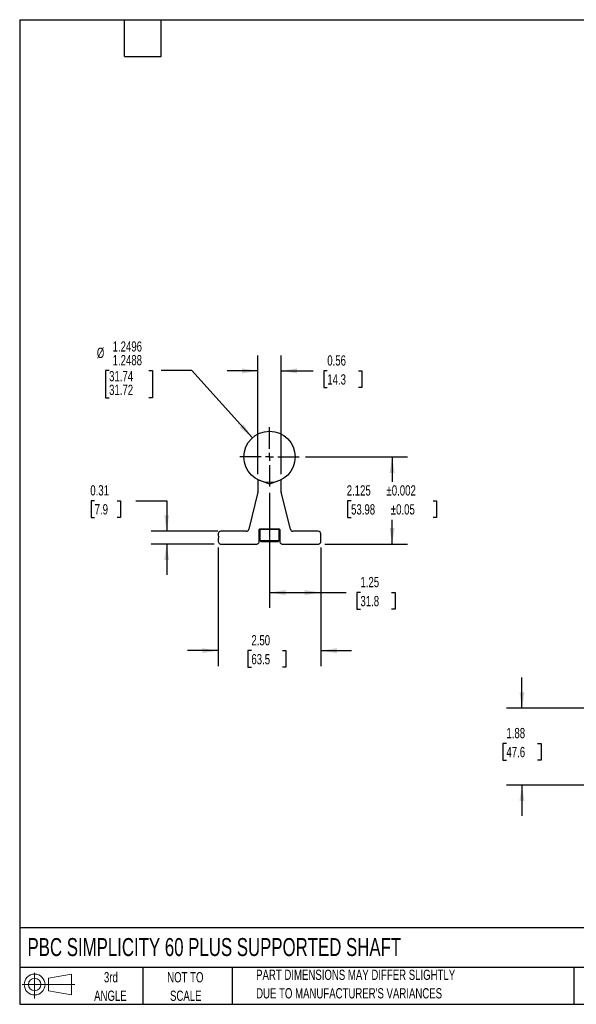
# Model space of a CAD drawing. Header units: inches. Extents: x 0.7 to 32.2, y 0.7 to 24.8.
# Tile 1 of 2: x 0.7 to 14.3, y 0.7 to 24.8. Entities that reach past the tile are written whole.
import ezdxf

# ---------------------------------------------------------------- set-up
doc = ezdxf.new("R2010")
doc.units = ezdxf.units.IN
doc.header["$LTSCALE"] = 3
doc.header["$MEASUREMENT"] = 0
doc.linetypes.add('CENTERX2', pattern=[0.8, 0.5, -0.1, 0.1, -0.1])
doc.layers.add('CENTER', color=40, linetype='CENTERX2')
doc.layers.add('SLD-DEFPOINTS', color=7, linetype='Continuous')
doc.layers.add('DIMENSIONS', color=140, linetype='Continuous', lineweight=25)
doc.layers.add('TEXT', color=140, linetype='Continuous', lineweight=25)
doc.styles.add('SLDTEXTSTYLE0', font='TXT', dxfattribs={"width": 0.7})
doc.dimstyles.new('SLDDIMSTYLE0', dxfattribs={"dimtxt": 0.254883, "dimasz": 0.39, "dimexe": 0, "dimexo": 0.0625, "dimgap": 0.063721, "dimtad": 0, "dimtih": 1, "dimtoh": 1, "dimrnd": 1e-09, "dimzin": 12, "dimdsep": 46, "dimtxsty": 'SLDTEXTSTYLE0', "dimsah": 1, "dimcen": 0.09, "dimadec": 0, "dimazin": 3, "dimtfac": 1, "dimtofl": 0, "dimtmove": 0, "dimatfit": 3, "dimfxl": 0, "dimfrac": 2, "dimtolj": 1, "dimtzin": 12, "dimarcsym": 0})
doc.dimstyles.new('SLDDIMSTYLE1', dxfattribs={"dimtxt": 0.254883, "dimasz": 0.39, "dimexe": 0, "dimexo": 0.0625, "dimgap": 0.063721, "dimtad": 0, "dimtih": 1, "dimtoh": 1, "dimrnd": 1e-09, "dimzin": 4, "dimdsep": 46, "dimtxsty": 'SLDTEXTSTYLE0', "dimsah": 1, "dimcen": 0.09, "dimadec": 0, "dimazin": 1, "dimtfac": 1, "dimtmove": 0, "dimatfit": 0, "dimfxl": 0, "dimfrac": 2, "dimtolj": 1, "dimtzin": 12, "dimarcsym": 0})
doc.dimstyles.new('SLDDIMSTYLE2', dxfattribs={"dimtxt": 0.254883, "dimasz": 0.39, "dimexe": 0, "dimexo": 0.0625, "dimgap": 0.063721, "dimtad": 0, "dimtih": 1, "dimtoh": 1, "dimdec": 3, "dimrnd": 1e-09, "dimzin": 12, "dimdsep": 46, "dimtxsty": 'SLDTEXTSTYLE0', "dimsah": 1, "dimcen": 0.09, "dimadec": 0, "dimazin": 3, "dimtol": 1, "dimtp": 0.002, "dimtm": 0.002, "dimtfac": 1, "dimtdec": 3, "dimtofl": 0, "dimtmove": 0, "dimatfit": 3, "dimfxl": 0, "dimfrac": 2, "dimtolj": 1, "dimarcsym": 0})
doc.dimstyles.new('SLDDIMSTYLE3', dxfattribs={"dimtxt": 0.254883, "dimasz": 0.39, "dimexe": 0, "dimexo": 0.0625, "dimgap": 0.063721, "dimtad": 0, "dimtih": 1, "dimtoh": 1, "dimrnd": 1e-09, "dimdsep": 46, "dimtxsty": 'SLDTEXTSTYLE0', "dimsah": 1, "dimcen": 0.09, "dimadec": 0, "dimazin": 2, "dimtfac": 1, "dimtmove": 0, "dimatfit": 0, "dimfxl": 0, "dimfrac": 2, "dimtolj": 1, "dimtzin": 12, "dimarcsym": 0})
doc.dimstyles.new('SLDDIMSTYLE4', dxfattribs={"dimtxt": 0.254883, "dimasz": 0.39, "dimexe": 0, "dimexo": 0.0625, "dimgap": 0.063721, "dimtad": 0, "dimtih": 1, "dimtoh": 1, "dimdec": 4, "dimrnd": 1e-09, "dimzin": 4, "dimdsep": 46, "dimtxsty": 'SLDTEXTSTYLE0', "dimsah": 1, "dimcen": 0, "dimadec": 0, "dimazin": 1, "dimlim": 1, "dimtp": -0.0004, "dimtm": 0.0012, "dimtfac": 1, "dimtdec": 4, "dimtofl": 0, "dimtmove": 0, "dimatfit": 3, "dimfxl": 0, "dimfrac": 2, "dimtolj": 1, "dimtzin": 12, "dimarcsym": 0})
doc.dimstyles.new('SLDDIMSTYLE6', dxfattribs={"dimtxt": 0.254883, "dimasz": 0.39, "dimexe": 0, "dimexo": 0.0625, "dimgap": 0.063721, "dimtad": 0, "dimtih": 1, "dimtoh": 1, "dimrnd": 1e-09, "dimzin": 12, "dimdsep": 46, "dimtxsty": 'SLDTEXTSTYLE0', "dimsah": 1, "dimcen": 0.09, "dimadec": 0, "dimazin": 3, "dimtfac": 1, "dimtmove": 0, "dimatfit": 0, "dimfxl": 0, "dimfrac": 2, "dimtolj": 1, "dimtzin": 12, "dimarcsym": 0})

# ---------------------------------------------------------------- blocks, each defined once
blk = doc.blocks.new('Block11')
at = {"color": 7, "linetype": 'Continuous', "lineweight": 18}
for p, q in [((0.306, 0.627), (0.306, 0)), ((0.647, 0.492), (1.202, 0.594)), ((0.647, 0.189), (0.647, 0.492)), ((1.202, 0.594), (1.202, 0.086)), ((0, 0.34), (1.284, 0.34)), ((0.647, 0.189), (1.202, 0.086))]:
    blk.add_line(p, q, dxfattribs=at)
for radius in [0.254, 0.152]:
    blk.add_circle((0.306, 0.34), radius, dxfattribs=at)
blk = doc.blocks.new('Block12')
at = {"layer": 'SLD-DEFPOINTS'}
blk.add_blockref('Block11', (0, 0), dxfattribs=at)
blk = doc.blocks.new('SW_NOTE_0_3')
at = {"layer": 'TEXT', "color": 0, "char_height": 0.25, "attachment_point": 1, "style": 'SLDTEXTSTYLE0'}
for s, insert in [('PART DIMENSIONS MAY DIFFER SLIGHTLY', (0, 0.322)), ("DUE TO MANUFACTURER'S VARIANCES", (0, -0.129))]:
    blk.add_mtext(s, dxfattribs=dict(at, insert=insert))
blk = doc.blocks.new('SW_NOTE_0_4')
at = {"layer": 'TEXT', "color": 0, "char_height": 0.25, "attachment_point": 2, "style": 'SLDTEXTSTYLE0'}
for s, insert in [('NOT TO', (0.621, 0.322)), ('SCALE', (0.632, -0.129))]:
    blk.add_mtext(s, dxfattribs=dict(at, insert=insert))
blk = doc.blocks.new('SW_NOTE_0_5')
at = {"layer": 'TEXT', "color": 0, "char_height": 0.25, "attachment_point": 2, "style": 'SLDTEXTSTYLE0'}
for s, insert in [('3rd', (0.273, 0.322)), ('ANGLE', (0.262, -0.129))]:
    blk.add_mtext(s, dxfattribs=dict(at, insert=insert))
blk = doc.blocks.new('_D')
at = {"layer": 'DIMENSIONS'}
for p, q in [((6.837, 13.218), (6.837, 10.412)), ((8.087, 11.881), (8.087, 10.412)), ((6.837, 10.787), (8.087, 10.787)), ((8.087, 10.787), (8.707, 10.787)), ((9.052, 10.787), (8.967, 10.787)), ((8.967, 10.787), (8.967, 10.382)), ((9.81, 10.787), (9.895, 10.787)), ((9.895, 10.787), (9.895, 10.382)), ((8.967, 10.382), (9.052, 10.382)), ((9.895, 10.382), (9.81, 10.382))]:
    blk.add_line(p, q, dxfattribs=at)
for points in [[(6.837, 10.787), (7.227, 10.727), (7.227, 10.847)], [(8.087, 10.787), (7.697, 10.847), (7.697, 10.727)]]:
    blk.add_solid(points, dxfattribs=at)
at = {"layer": 'DIMENSIONS', "char_height": 0.25, "attachment_point": 1, "style": 'SLDTEXTSTYLE0'}
for s, insert in [('1.25', (9.052, 11.167)), ('31.8', (9.052, 10.704))]:
    blk.add_mtext(s, dxfattribs=dict(at, insert=insert))
blk = doc.blocks.new('_D_1')
at = {"layer": 'DIMENSIONS'}
for p, q in [((5.587, 11.881), (5.587, 8.995)), ((8.087, 11.881), (8.087, 8.995)), ((5.587, 9.37), (4.837, 9.37)), ((6.395, 9.37), (6.309, 9.37)), ((6.309, 9.37), (6.309, 8.965)), ((7.152, 9.37), (7.238, 9.37)), ((7.238, 9.37), (7.238, 8.965)), ((8.087, 9.37), (8.837, 9.37)), ((6.309, 8.965), (6.395, 8.965)), ((7.238, 8.965), (7.152, 8.965))]:
    blk.add_line(p, q, dxfattribs=at)
for points in [[(5.587, 9.37), (5.197, 9.43), (5.197, 9.31)], [(8.087, 9.37), (8.477, 9.31), (8.477, 9.43)]]:
    blk.add_solid(points, dxfattribs=at)
at = {"layer": 'DIMENSIONS', "char_height": 0.25, "attachment_point": 1, "style": 'SLDTEXTSTYLE0'}
for s, insert in [('2.50', (6.395, 9.749)), ('63.5', (6.395, 9.287))]:
    blk.add_mtext(s, dxfattribs=dict(at, insert=insert))
blk = doc.blocks.new('_D_2')
at = {"layer": 'DIMENSIONS'}
for p, q in [((7.712, 14.093), (10.199, 14.093)), ((9.824, 14.093), (9.824, 13.484)), ((8.824, 13.022), (8.738, 13.022)), ((8.738, 13.022), (8.738, 12.617)), ((10.824, 13.022), (10.909, 13.022)), ((10.909, 13.022), (10.909, 12.617)), ((8.738, 12.617), (8.824, 12.617)), ((9.824, 11.968), (9.824, 12.56)), ((10.909, 12.617), (10.824, 12.617)), ((8.185, 11.968), (10.199, 11.968))]:
    blk.add_line(p, q, dxfattribs=at)
for points in [[(9.824, 14.093), (9.764, 13.703), (9.884, 13.703)], [(9.824, 11.968), (9.884, 12.358), (9.764, 12.358)]]:
    blk.add_solid(points, dxfattribs=at)
at = {"layer": 'DIMENSIONS', "char_height": 0.25, "attachment_point": 1, "style": 'SLDTEXTSTYLE0'}
for s, insert in [('2.125', (8.718, 13.401)), ('±0.002', (9.687, 13.401)), ('±0.05', (9.793, 12.939)), ('53.98', (8.824, 12.939))]:
    blk.add_mtext(s, dxfattribs=dict(at, insert=insert))
blk = doc.blocks.new('_D_3')
at = {"layer": 'DIMENSIONS'}
for p, q in [((6.556, 13.676), (6.556, 16.565)), ((7.118, 13.676), (7.118, 16.565)), ((6.556, 16.19), (5.806, 16.19)), ((7.118, 16.19), (7.898, 16.19)), ((8.244, 16.19), (8.158, 16.19)), ((8.158, 16.19), (8.158, 15.784)), ((9.001, 16.19), (9.087, 16.19)), ((9.087, 16.19), (9.087, 15.784)), ((8.158, 15.784), (8.244, 15.784)), ((9.087, 15.784), (9.001, 15.784))]:
    blk.add_line(p, q, dxfattribs=at)
for points in [[(6.556, 16.19), (6.166, 16.25), (6.166, 16.13)], [(7.118, 16.19), (7.508, 16.13), (7.508, 16.25)]]:
    blk.add_solid(points, dxfattribs=at)
at = {"layer": 'DIMENSIONS', "char_height": 0.25, "attachment_point": 1, "style": 'SLDTEXTSTYLE0'}
for s, insert in [('0.56', (8.244, 16.569)), ('14.3', (8.244, 16.107))]:
    blk.add_mtext(s, dxfattribs=dict(at, insert=insert))
blk = doc.blocks.new('_D_4')
at = {"layer": 'DIMENSIONS'}
for p, q in [((2.928, 16.197), (2.842, 16.197)), ((2.842, 16.197), (2.842, 15.53)), ((3.897, 16.197), (3.983, 16.197)), ((3.983, 16.197), (3.983, 15.53)), ((4.945, 16.197), (4.195, 16.197)), ((6.419, 14.558), (4.945, 16.197)), ((2.842, 15.53), (2.928, 15.53)), ((3.983, 15.53), (3.897, 15.53))]:
    blk.add_line(p, q, dxfattribs=at)
blk.add_solid([(6.419, 14.558), (6.203, 14.888), (6.114, 14.808)], dxfattribs=at)
at = {"layer": 'DIMENSIONS', "char_height": 0.25, "attachment_point": 1, "style": 'SLDTEXTSTYLE0'}
for s, insert in [('1.2496', (3.014, 16.91)), ('%%c', (2.629, 16.755)), ('1.2488', (3.014, 16.576)), ('31.74', (2.928, 16.186)), ('31.72', (2.928, 15.853))]:
    blk.add_mtext(s, dxfattribs=dict(at, insert=insert))
blk = doc.blocks.new('_D_5')
at = {"layer": 'DIMENSIONS'}
for p, q in [((2.576, 13.024), (2.49, 13.024)), ((2.49, 13.024), (2.49, 12.619)), ((3.121, 13.024), (3.207, 13.024)), ((3.207, 13.024), (3.207, 12.619)), ((3.581, 13.024), (4.331, 13.024)), ((4.331, 13.024), (4.331, 12.281)), ((2.49, 12.619), (2.576, 12.619)), ((3.207, 12.619), (3.121, 12.619)), ((5.578, 12.281), (3.956, 12.281)), ((5.489, 11.968), (3.956, 11.968)), ((4.331, 11.968), (4.331, 11.218))]:
    blk.add_line(p, q, dxfattribs=at)
for points in [[(4.331, 12.281), (4.391, 12.671), (4.271, 12.671)], [(4.331, 11.968), (4.271, 11.578), (4.391, 11.578)]]:
    blk.add_solid(points, dxfattribs=at)
at = {"layer": 'DIMENSIONS', "char_height": 0.25, "attachment_point": 1, "style": 'SLDTEXTSTYLE0'}
for s, insert in [('0.31', (2.47, 13.403)), ('7.9', (2.576, 12.941))]:
    blk.add_mtext(s, dxfattribs=dict(at, insert=insert))
blk = doc.blocks.new('SW_CENTERMARKSYMBOL_0')
at = {"layer": 'CENTER', "color": 0}
for p, q in [((0, 0.2), (0, 0.725)), ((-0.2, 0), (-0.725, 0)), ((0, 0), (-0.1, 0)), ((0, 0), (0, 0.1)), ((0, 0), (0, -0.1)), ((0, 0), (0.1, 0)), ((0.2, 0), (0.725, 0)), ((0, -0.2), (0, -0.725))]:
    blk.add_line(p, q, dxfattribs=at)
blk = doc.blocks.new('_D_7')
at = {"layer": 'DIMENSIONS'}
for p, q in [((12.988, 7.968), (12.988, 8.718)), ((17.223, 7.968), (12.613, 7.968)), ((12.609, 7.107), (12.524, 7.107)), ((12.524, 7.107), (12.524, 6.701)), ((13.367, 7.107), (13.452, 7.107)), ((13.452, 7.107), (13.452, 6.701)), ((12.524, 6.701), (12.609, 6.701)), ((13.452, 6.701), (13.367, 6.701)), ((17.223, 6.093), (12.613, 6.093)), ((12.988, 6.093), (12.988, 5.343))]:
    blk.add_line(p, q, dxfattribs=at)
for points in [[(12.988, 7.968), (13.048, 8.358), (12.928, 8.358)], [(12.988, 6.093), (12.928, 5.703), (13.048, 5.703)]]:
    blk.add_solid(points, dxfattribs=at)
at = {"layer": 'DIMENSIONS', "char_height": 0.25, "attachment_point": 1, "style": 'SLDTEXTSTYLE0'}
for s, insert in [('1.88', (12.609, 7.486)), ('47.6', (12.609, 7.024))]:
    blk.add_mtext(s, dxfattribs=dict(at, insert=insert))

msp = doc.modelspace()

# ---------------------------------------------------------------- linework, layer by layer
for p, q in [((6.55583, 13.52599), (6.55583, 13.2454)), ((6.83708, 13.42823), (6.55613, 13.53049)), ((6.68083, 13.48819), (6.68083, 13.4851)), ((7.11802, 13.53049), (6.83708, 13.42823)), ((6.99333, 13.4851), (6.99333, 13.48819)), ((7.11833, 13.2454), (7.11833, 13.52599)), ((6.55397, 13.23028), (6.32906, 12.32822)), ((7.34509, 12.32822), (7.12018, 13.23028)), ((6.26842, 12.28084), (5.65008, 12.28084)), ((6.58708, 12.03134), (6.58708, 12.32084)), ((6.60208, 12.33584), (7.07208, 12.33584)), ((6.6177, 12.33584), (6.60258, 12.32072)), ((6.60258, 12.32072), (6.60258, 12.05509)), ((7.07158, 12.32072), (6.60258, 12.32072)), ((7.07158, 12.32072), (7.05645, 12.33584)), ((7.07158, 12.05509), (7.07158, 12.32072)), ((7.08708, 12.32084), (7.08708, 12.03134)), ((8.02408, 12.28084), (7.40573, 12.28084)), ((5.58708, 12.21784), (5.58708, 12.17047)), ((5.58708, 12.17047), (5.59708, 12.1647)), ((5.59708, 12.11624), (5.58708, 12.11047)), ((5.58708, 12.11047), (5.58708, 12.03134)), ((5.59708, 12.1647), (5.59708, 12.11624)), ((6.60258, 12.05509), (6.63383, 12.02384)), ((6.60258, 12.05509), (7.07158, 12.05509)), ((7.04033, 12.02384), (6.63383, 12.02384)), ((7.04033, 12.02384), (7.07158, 12.05509)), ((8.08708, 12.03134), (8.08708, 12.21784)), ((5.62853, 11.97214), (5.63897, 11.96834)), ((5.63897, 11.96834), (6.53519, 11.96834)), ((6.53519, 11.96834), (6.54562, 11.97214)), ((7.12853, 11.97214), (7.13897, 11.96834)), ((7.13897, 11.96834), (8.03519, 11.96834)), ((8.03519, 11.96834), (8.04562, 11.97214))]:
    msp.add_line(p, q)
msp.add_circle((6.83708, 14.09334), 0.625)
for centre, radius, start, end in [((6.58883, 13.52599), 0.033, 172.166098, 180), ((7.08533, 13.52599), 0.033, 0, 7.833902), ((6.49333, 13.2454), 0.0625, 346, 360), ((7.18083, 13.2454), 0.0625, 180, 194), ((5.65008, 12.21784), 0.063, 90, 180), ((6.26842, 12.34334), 0.0625, 270, 346), ((6.60208, 12.32084), 0.015, 90, 180), ((7.07208, 12.32084), 0.015, 0, 90), ((7.40573, 12.34334), 0.0625, 194, 270), ((8.02408, 12.21784), 0.063, 0, 90), ((5.65008, 12.03134), 0.063, 180, 250), ((6.52408, 12.03134), 0.063, 290, 0), ((7.15008, 12.03134), 0.063, 180, 250), ((8.02408, 12.03134), 0.063, 290, 0)]:
    msp.add_arc(centre, radius, start, end)
at = {"layer": 'TEXT'}
for p, q in [((0.75, 24.75), (32.25, 24.75)), ((0.75, 24.75), (0.75, 0.75)), ((3.3, 23.85), (3.3, 24.75)), ((4.2, 23.85), (4.2, 24.75)), ((3.3, 23.85), (4.2, 23.85)), ((32.25, 2.61332), (0.75, 2.61332)), ((32.25, 1.65), (0.75, 1.65)), ((3.75, 1.65), (3.75, 0.75)), ((5.93051, 1.65), (5.93051, 0.75)), ((14.24958, 1.65), (14.24958, 0.75)), ((0.75, 0.75), (32.25, 0.75))]:
    msp.add_line(p, q, dxfattribs=at)

# ---------------------------------------------------------------- block references
at = {"layer": 'CENTER'}
msp.add_blockref('SW_CENTERMARKSYMBOL_0', (6.83708, 14.09334), dxfattribs=at)
at = {"layer": 'SLD-DEFPOINTS'}
msp.add_blockref('Block12', (0.80763, 0.89219), dxfattribs=at)
at = {"layer": 'TEXT'}
for name, p in [('SW_NOTE_0_5', (2.69851, 1.21276)), ('SW_NOTE_0_4', (4.16423, 1.21276)), ('SW_NOTE_0_3', (6.51015, 1.27224))]:
    msp.add_blockref(name, p, dxfattribs=at)

# ---------------------------------------------------------------- texts
at = {"layer": 'TEXT', "insert": (0.94083, 2.3644), "char_height": 0.4375, "attachment_point": 1, "style": 'SLDTEXTSTYLE0'}
msp.add_mtext('PBC SIMPLICITY 60 PLUS SUPPORTED SHAFT', dxfattribs=at)

# ---------------------------------------------------------------- dimensions: what is measured, and where the dimension line sits
at = {"layer": 'DIMENSIONS'}
dim = msp.add_diameter_dim_2p(p1=(7.25498, 13.6286), p2=(6.41918, 14.55809), dimstyle='SLDDIMSTYLE4', dxfattribs=at)
dim.commit()
dim.dimension.update_dxf_attribs({"geometry": '_D_4', "text_midpoint": (3.41226, 16.19703), "dimtype": 163})
for base, p1, p2, dimstyle, picture, middle in [((6.55583, 16.1895), (7.11833, 13.52599), (6.55583, 13.52599), 'SLDDIMSTYLE3', '_D_3', (8.62255, 16.1895)), ((6.83708, 10.78724), (8.08708, 12.03134), (6.83708, 13.36834), 'SLDDIMSTYLE0', '_D', (9.43098, 10.78724)), ((5.58708, 9.36992), (8.08708, 12.03134), (5.58708, 12.03134), 'SLDDIMSTYLE1', '_D_1', (6.77379, 9.36992))]:
    dim = msp.add_linear_dim(base=base, p1=p1, p2=p2, dimstyle=dimstyle, dxfattribs=at)
    dim.commit()
    dim.dimension.update_dxf_attribs({"geometry": picture, "text_midpoint": middle, "dimtype": 160})
for base, p1, p2, dimstyle, picture, middle in [((9.82378, 14.09334), (8.03519, 11.96834), (7.56208, 14.09334), 'SLDDIMSTYLE2', '_D_2', (9.82378, 13.02169)), ((4.33068, 12.28084), (5.63897, 11.96834), (5.72758, 12.28084), 'SLDDIMSTYLE3', '_D_5', (4.33068, 13.02378)), ((12.9880365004, 6.0929693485), (17.3729299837, 7.9679693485), (17.3729299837, 6.0929693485), 'SLDDIMSTYLE6', '_D_7', (12.9880365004, 7.1065594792))]:
    dim = msp.add_linear_dim(base=base, p1=p1, p2=p2, angle=90, dimstyle=dimstyle, dxfattribs=at)
    dim.commit()
    dim.dimension.update_dxf_attribs({"geometry": picture, "text_midpoint": middle, "dimtype": 160})

doc.saveas('drawing.dxf')
